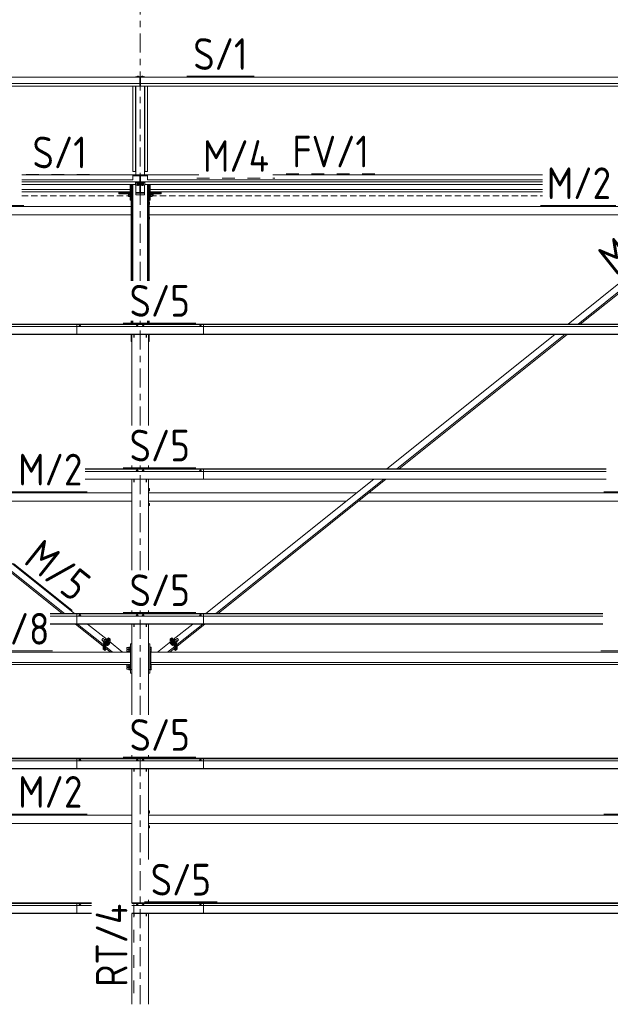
# Model space of a CAD drawing. Header units: millimetres. Extents: x -76 to 1111, y -178 to 661.
# Tile 76 of 91: x 412 to 468, y 511 to 604. Entities that reach past the tile are written whole.
import ezdxf

# ---------------------------------------------------------------- set-up
doc = ezdxf.new("R2010")
doc.units = ezdxf.units.MM
doc.header["$LTSCALE"] = 0.6
for name, pattern in [('VERDECKT2', [1.5, 1, -0.5]), ('XKITLINE00', [0]), ('XKITLINE02', [4, 2, -2]), ('XKITLINE03', [6, 3, -1, 1, -1])]:
    doc.linetypes.add(name, pattern=pattern)
for name, color, linetype, lineweight in [('Bolt', 7, 'Continuous', 0), ('Part', 2, 'Continuous', 0), ('PartMark', 3, 'Continuous', 0), ('S-GRID', 1, 'Continuous', 0)]:
    doc.layers.add(name, color=color, linetype=linetype, lineweight=lineweight)
doc.styles.add('ISOCPEUR', font='ISOCPEUR.TTF')

msp = doc.modelspace()

# ---------------------------------------------------------------- linework, layer by layer
at = {"layer": 'Bolt', "color": 3, "linetype": 'XKITLINE00', "lineweight": 0}
for p, q in [((423.211, 598.34), (423.159, 598.321)), ((423.159, 598.276), (423.159, 598.321)), ((423.211, 598.276), (423.211, 598.34)), ((423.315, 598.34), (423.211, 598.34)), ((423.315, 598.276), (423.315, 598.34)), ((423.367, 598.321), (423.315, 598.34)), ((423.367, 598.276), (423.367, 598.321)), ((423.611, 598.34), (423.559, 598.321)), ((423.559, 598.276), (423.559, 598.321)), ((423.611, 598.276), (423.611, 598.34)), ((423.715, 598.34), (423.611, 598.34)), ((423.715, 598.276), (423.715, 598.34)), ((423.767, 598.321), (423.715, 598.34)), ((423.767, 598.276), (423.767, 598.321)), ((423.159, 588.237), (423.143, 588.225)), ((423.143, 588.201), (423.143, 588.225)), ((423.143, 588.201), (423.159, 588.213)), ((423.159, 588.188), (423.143, 588.201)), ((423.143, 588.121), (423.159, 588.133)), ((423.143, 588.097), (423.143, 588.121)), ((423.143, 588.097), (423.159, 588.109)), ((423.159, 588.084), (423.143, 588.097)), ((423.203, 588.247), (423.159, 588.237)), ((423.159, 588.213), (423.203, 588.222)), ((423.211, 588.219), (423.159, 588.201)), ((423.159, 588.201), (423.159, 588.127)), ((423.159, 588.127), (423.211, 588.146)), ((423.211, 588.108), (423.159, 588.127)), ((423.159, 588.109), (423.191, 588.116)), ((423.202, 588.112), (423.159, 588.097)), ((423.159, 588.097), (423.159, 588.023)), ((423.159, 588.023), (423.211, 588.042)), ((423.211, 588.004), (423.159, 588.023)), ((423.263, 588.25), (423.203, 588.247)), ((423.203, 588.222), (423.263, 588.225)), ((423.315, 588.219), (423.211, 588.219)), ((423.211, 588.219), (423.211, 588.146)), ((423.211, 588.146), (423.315, 588.146)), ((423.315, 588.108), (423.211, 588.108)), ((423.211, 588.042), (423.211, 588.108)), ((423.211, 588.042), (423.315, 588.042)), ((423.315, 588.004), (423.211, 588.004)), ((423.323, 588.247), (423.263, 588.25)), ((423.263, 588.225), (423.323, 588.222)), ((423.367, 588.201), (423.315, 588.219)), ((423.315, 588.219), (423.315, 588.146)), ((423.315, 588.146), (423.367, 588.127)), ((423.367, 588.127), (423.315, 588.108)), ((423.315, 588.042), (423.315, 588.108)), ((423.315, 588.042), (423.367, 588.023)), ((423.367, 588.023), (423.315, 588.004)), ((423.367, 588.237), (423.323, 588.247)), ((423.323, 588.222), (423.367, 588.213)), ((423.325, 588.112), (423.367, 588.097)), ((423.335, 588.116), (423.367, 588.109)), ((423.383, 588.225), (423.367, 588.237)), ((423.367, 588.213), (423.383, 588.201)), ((423.367, 588.188), (423.383, 588.201)), ((423.367, 588.201), (423.367, 588.127)), ((423.367, 588.133), (423.383, 588.121)), ((423.367, 588.109), (423.383, 588.097)), ((423.367, 588.084), (423.383, 588.097)), ((423.367, 588.097), (423.367, 588.023)), ((423.383, 588.201), (423.383, 588.225)), ((423.383, 588.097), (423.383, 588.121)), ((423.559, 588.237), (423.543, 588.225)), ((423.543, 588.201), (423.543, 588.225)), ((423.543, 588.201), (423.559, 588.213)), ((423.559, 588.188), (423.543, 588.201)), ((423.543, 588.121), (423.559, 588.133)), ((423.543, 588.097), (423.543, 588.121)), ((423.543, 588.097), (423.559, 588.109)), ((423.559, 588.084), (423.543, 588.097)), ((423.603, 588.247), (423.559, 588.237)), ((423.559, 588.213), (423.603, 588.222)), ((423.611, 588.219), (423.559, 588.201)), ((423.559, 588.201), (423.559, 588.127)), ((423.559, 588.127), (423.611, 588.146)), ((423.611, 588.108), (423.559, 588.127)), ((423.559, 588.109), (423.591, 588.116)), ((423.602, 588.112), (423.559, 588.097)), ((423.559, 588.097), (423.559, 588.023)), ((423.559, 588.023), (423.611, 588.042)), ((423.611, 588.004), (423.559, 588.023)), ((423.663, 588.25), (423.603, 588.247)), ((423.603, 588.222), (423.663, 588.225)), ((423.715, 588.219), (423.611, 588.219)), ((423.611, 588.219), (423.611, 588.146)), ((423.611, 588.146), (423.715, 588.146)), ((423.715, 588.108), (423.611, 588.108)), ((423.611, 588.042), (423.611, 588.108)), ((423.611, 588.042), (423.715, 588.042)), ((423.715, 588.004), (423.611, 588.004)), ((423.723, 588.247), (423.663, 588.25)), ((423.663, 588.225), (423.723, 588.222)), ((423.767, 588.201), (423.715, 588.219)), ((423.715, 588.219), (423.715, 588.146)), ((423.715, 588.146), (423.767, 588.127)), ((423.767, 588.127), (423.715, 588.108)), ((423.715, 588.042), (423.715, 588.108)), ((423.715, 588.042), (423.767, 588.023)), ((423.767, 588.023), (423.715, 588.004)), ((423.767, 588.237), (423.723, 588.247)), ((423.723, 588.222), (423.767, 588.213)), ((423.725, 588.112), (423.767, 588.097)), ((423.735, 588.116), (423.767, 588.109)), ((423.783, 588.225), (423.767, 588.237)), ((423.767, 588.213), (423.783, 588.201)), ((423.767, 588.188), (423.783, 588.201)), ((423.767, 588.201), (423.767, 588.127)), ((423.767, 588.133), (423.783, 588.121)), ((423.767, 588.109), (423.783, 588.097)), ((423.767, 588.084), (423.783, 588.097)), ((423.767, 588.097), (423.767, 588.023)), ((423.783, 588.201), (423.783, 588.225)), ((423.783, 588.097), (423.783, 588.121)), ((422.358, 587.291), (422.483, 587.291)), ((422.358, 586.962), (422.358, 587.291)), ((422.358, 587.162), (422.483, 587.162)), ((422.483, 587.307), (422.483, 587.302)), ((422.483, 587.307), (422.513, 587.307)), ((422.483, 587.302), (422.483, 586.945)), ((424.413, 587.307), (424.443, 587.307)), ((424.443, 587.307), (424.443, 586.945)), ((424.603, 587.291), (424.443, 587.291)), ((424.443, 587.162), (424.603, 587.162)), ((424.603, 586.962), (424.603, 587.291)), ((424.603, 587.224), (424.683, 587.224)), ((424.603, 587.029), (424.683, 587.029)), ((424.683, 587.224), (424.683, 587.029)), ((422.358, 586.998), (422.483, 586.998)), ((422.483, 586.962), (422.358, 586.962)), ((422.483, 586.945), (422.513, 586.945)), ((424.313, 586.418), (424.333, 586.418)), ((424.313, 586.218), (424.333, 586.218)), ((424.333, 586.418), (424.333, 586.218)), ((424.413, 586.945), (424.443, 586.945)), ((424.443, 586.998), (424.603, 586.998)), ((424.443, 586.962), (424.603, 586.962)), ((424.313, 585.018), (424.333, 585.018)), ((424.313, 584.818), (424.333, 584.818)), ((424.333, 585.018), (424.333, 584.818)), ((417.708, 574.685), (417.654, 574.665)), ((417.654, 574.665), (417.654, 574.647)), ((417.711, 574.75), (417.703, 574.744)), ((417.703, 574.744), (417.703, 574.683)), ((417.818, 574.685), (417.708, 574.685)), ((417.708, 574.685), (417.708, 574.647)), ((417.733, 574.754), (417.711, 574.75)), ((417.763, 574.756), (417.733, 574.754)), ((417.793, 574.754), (417.763, 574.756)), ((417.815, 574.75), (417.793, 574.754)), ((417.823, 574.744), (417.815, 574.75)), ((417.873, 574.665), (417.818, 574.685)), ((417.818, 574.685), (417.818, 574.647)), ((417.823, 574.683), (417.823, 574.744)), ((417.873, 574.647), (417.873, 574.665)), ((423.133, 574.685), (423.079, 574.665)), ((423.079, 574.665), (423.079, 574.647)), ((423.136, 574.75), (423.128, 574.744)), ((423.128, 574.683), (423.128, 574.744)), ((423.243, 574.685), (423.133, 574.685)), ((423.133, 574.685), (423.133, 574.647)), ((423.158, 574.754), (423.136, 574.75)), ((423.188, 574.756), (423.158, 574.754)), ((423.218, 574.754), (423.188, 574.756)), ((423.24, 574.75), (423.218, 574.754)), ((423.248, 574.744), (423.24, 574.75)), ((423.298, 574.665), (423.243, 574.685)), ((423.243, 574.685), (423.243, 574.647)), ((423.248, 574.683), (423.248, 574.744)), ((423.298, 574.647), (423.298, 574.665)), ((423.683, 574.685), (423.629, 574.665)), ((423.629, 574.665), (423.629, 574.647)), ((423.686, 574.75), (423.678, 574.744)), ((423.678, 574.683), (423.678, 574.744)), ((423.793, 574.685), (423.683, 574.685)), ((423.683, 574.685), (423.683, 574.647)), ((423.708, 574.754), (423.686, 574.75)), ((423.738, 574.756), (423.708, 574.754)), ((423.768, 574.754), (423.738, 574.756)), ((423.79, 574.75), (423.768, 574.754)), ((423.798, 574.744), (423.79, 574.75)), ((423.848, 574.665), (423.793, 574.685)), ((423.793, 574.685), (423.793, 574.647)), ((423.798, 574.683), (423.798, 574.744)), ((423.848, 574.647), (423.848, 574.665)), ((429.108, 574.685), (429.054, 574.665)), ((429.054, 574.665), (429.054, 574.647)), ((429.111, 574.75), (429.103, 574.744)), ((429.103, 574.744), (429.103, 574.683)), ((429.218, 574.685), (429.108, 574.685)), ((429.108, 574.685), (429.108, 574.647)), ((429.133, 574.754), (429.111, 574.75)), ((429.163, 574.756), (429.133, 574.754)), ((429.193, 574.754), (429.163, 574.756)), ((429.215, 574.75), (429.193, 574.754)), ((429.223, 574.744), (429.215, 574.75)), ((429.273, 574.665), (429.218, 574.685)), ((429.218, 574.685), (429.218, 574.647)), ((429.223, 574.683), (429.223, 574.744)), ((429.273, 574.647), (429.273, 574.665)), ((423.133, 560.991), (423.079, 560.971)), ((423.079, 560.971), (423.079, 560.953)), ((423.136, 561.056), (423.128, 561.049)), ((423.128, 560.989), (423.128, 561.049)), ((423.243, 560.991), (423.133, 560.991)), ((423.133, 560.991), (423.133, 560.953)), ((423.158, 561.06), (423.136, 561.056)), ((423.188, 561.062), (423.158, 561.06)), ((423.218, 561.06), (423.188, 561.062)), ((423.24, 561.056), (423.218, 561.06)), ((423.248, 561.049), (423.24, 561.056)), ((423.298, 560.971), (423.243, 560.991)), ((423.243, 560.991), (423.243, 560.953)), ((423.248, 560.989), (423.248, 561.049)), ((423.298, 560.953), (423.298, 560.971)), ((423.683, 560.991), (423.629, 560.971)), ((423.629, 560.971), (423.629, 560.953)), ((423.686, 561.056), (423.678, 561.049)), ((423.678, 560.989), (423.678, 561.049)), ((423.793, 560.991), (423.683, 560.991)), ((423.683, 560.991), (423.683, 560.953)), ((423.708, 561.06), (423.686, 561.056)), ((423.738, 561.062), (423.708, 561.06)), ((423.768, 561.06), (423.738, 561.062)), ((423.79, 561.056), (423.768, 561.06)), ((423.798, 561.049), (423.79, 561.056)), ((423.848, 560.971), (423.793, 560.991)), ((423.793, 560.991), (423.793, 560.953)), ((423.798, 560.989), (423.798, 561.049)), ((423.848, 560.953), (423.848, 560.971)), ((429.108, 560.991), (429.054, 560.971)), ((429.054, 560.971), (429.054, 560.953)), ((429.111, 561.056), (429.103, 561.049)), ((429.103, 561.049), (429.103, 560.989)), ((429.218, 560.991), (429.108, 560.991)), ((429.108, 560.991), (429.108, 560.953)), ((429.133, 561.06), (429.111, 561.056)), ((429.163, 561.062), (429.133, 561.06)), ((429.193, 561.06), (429.163, 561.062)), ((429.215, 561.056), (429.193, 561.06)), ((429.223, 561.049), (429.215, 561.056)), ((429.273, 560.971), (429.218, 560.991)), ((429.218, 560.991), (429.218, 560.953)), ((429.223, 560.989), (429.223, 561.049)), ((429.273, 560.953), (429.273, 560.971)), ((424.263, 559.318), (424.333, 559.318)), ((424.263, 559.118), (424.333, 559.118)), ((424.333, 559.318), (424.333, 559.118)), ((424.263, 557.918), (424.333, 557.918)), ((424.263, 557.718), (424.333, 557.718)), ((424.333, 557.918), (424.333, 557.718)), ((417.708, 547.297), (417.654, 547.277)), ((417.654, 547.277), (417.654, 547.259)), ((417.711, 547.362), (417.703, 547.355)), ((417.703, 547.355), (417.703, 547.295)), ((417.818, 547.297), (417.708, 547.297)), ((417.708, 547.297), (417.708, 547.259)), ((417.733, 547.366), (417.711, 547.362)), ((417.763, 547.368), (417.733, 547.366)), ((417.793, 547.366), (417.763, 547.368)), ((417.815, 547.362), (417.793, 547.366)), ((417.823, 547.355), (417.815, 547.362)), ((417.873, 547.277), (417.818, 547.297)), ((417.818, 547.297), (417.818, 547.259)), ((417.823, 547.295), (417.823, 547.355)), ((417.873, 547.259), (417.873, 547.277)), ((423.133, 547.297), (423.079, 547.277)), ((423.079, 547.277), (423.079, 547.259)), ((423.136, 547.362), (423.128, 547.355)), ((423.128, 547.295), (423.128, 547.355)), ((423.243, 547.297), (423.133, 547.297)), ((423.133, 547.297), (423.133, 547.259)), ((423.158, 547.366), (423.136, 547.362)), ((423.188, 547.368), (423.158, 547.366)), ((423.218, 547.366), (423.188, 547.368)), ((423.24, 547.362), (423.218, 547.366)), ((423.248, 547.355), (423.24, 547.362)), ((423.298, 547.277), (423.243, 547.297)), ((423.243, 547.297), (423.243, 547.259)), ((423.248, 547.295), (423.248, 547.355)), ((423.298, 547.259), (423.298, 547.277)), ((423.683, 547.297), (423.629, 547.277)), ((423.629, 547.277), (423.629, 547.259)), ((423.686, 547.362), (423.678, 547.355)), ((423.678, 547.295), (423.678, 547.355)), ((423.793, 547.297), (423.683, 547.297)), ((423.683, 547.297), (423.683, 547.259)), ((423.708, 547.366), (423.686, 547.362)), ((423.738, 547.368), (423.708, 547.366)), ((423.768, 547.366), (423.738, 547.368)), ((423.79, 547.362), (423.768, 547.366)), ((423.798, 547.355), (423.79, 547.362)), ((423.848, 547.277), (423.793, 547.297)), ((423.793, 547.297), (423.793, 547.259)), ((423.798, 547.295), (423.798, 547.355)), ((423.848, 547.259), (423.848, 547.277)), ((429.108, 547.297), (429.054, 547.277)), ((429.054, 547.277), (429.054, 547.259)), ((429.111, 547.362), (429.103, 547.355)), ((429.103, 547.355), (429.103, 547.295)), ((429.218, 547.297), (429.108, 547.297)), ((429.108, 547.297), (429.108, 547.259)), ((429.133, 547.366), (429.111, 547.362)), ((429.163, 547.368), (429.133, 547.366)), ((429.193, 547.366), (429.163, 547.368)), ((429.215, 547.362), (429.193, 547.366)), ((429.223, 547.355), (429.215, 547.362)), ((429.273, 547.277), (429.218, 547.297)), ((429.218, 547.297), (429.218, 547.259)), ((429.223, 547.295), (429.223, 547.355)), ((429.273, 547.259), (429.273, 547.277)), ((419.9, 545.094), (419.868, 545.054)), ((419.932, 545.129), (419.9, 545.094)), ((419.955, 545.149), (419.932, 545.129)), ((419.963, 545.149), (419.955, 545.149)), ((419.963, 545.149), (420.126, 545.019)), ((426.801, 545.019), (426.963, 545.149)), ((426.972, 545.149), (426.963, 545.149)), ((426.995, 545.129), (426.972, 545.149)), ((427.027, 545.094), (426.995, 545.129)), ((427.058, 545.054), (427.027, 545.094)), ((419.845, 545.018), (419.837, 544.998)), ((419.837, 544.998), (420.005, 544.864)), ((419.868, 545.054), (419.845, 545.018)), ((420.023, 544.897), (419.969, 544.8)), ((419.969, 544.8), (420.074, 544.716)), ((420.133, 545.028), (420.023, 544.897)), ((420.023, 544.897), (420.144, 544.8)), ((420.188, 545.062), (420.133, 545.028)), ((420.133, 545.028), (420.254, 544.931)), ((420.202, 544.871), (420.183, 544.846)), ((420.188, 545.062), (420.293, 544.978)), ((420.221, 544.892), (420.202, 544.871)), ((420.279, 544.588), (420.263, 544.55)), ((420.263, 544.55), (420.286, 544.531)), ((420.322, 544.653), (420.279, 544.588)), ((420.286, 544.531), (420.302, 544.569)), ((420.302, 544.531), (420.286, 544.531)), ((420.349, 544.637), (420.294, 544.54)), ((420.294, 544.54), (420.391, 544.463)), ((420.302, 544.569), (420.345, 544.634)), ((420.304, 544.532), (420.302, 544.531)), ((420.38, 544.728), (420.322, 544.653)), ((420.345, 544.634), (420.403, 544.71)), ((420.458, 544.768), (420.349, 544.637)), ((420.349, 544.637), (420.445, 544.559)), ((420.439, 544.793), (420.38, 544.728)), ((420.391, 544.463), (420.445, 544.559)), ((420.445, 544.497), (420.391, 544.463)), ((420.403, 544.71), (420.462, 544.775)), ((420.482, 544.83), (420.439, 544.793)), ((420.445, 544.559), (420.555, 544.691)), ((420.555, 544.628), (420.445, 544.497)), ((420.513, 544.802), (420.458, 544.768)), ((420.458, 544.768), (420.555, 544.691)), ((420.462, 544.775), (420.505, 544.812)), ((420.497, 544.83), (420.482, 544.83)), ((420.497, 544.83), (420.52, 544.811)), ((420.505, 544.812), (420.52, 544.811)), ((420.513, 544.802), (420.61, 544.725)), ((420.516, 544.8), (420.52, 544.811)), ((420.61, 544.725), (420.555, 544.628)), ((420.555, 544.691), (420.61, 544.725)), ((422.194, 544.269), (422.194, 544.267)), ((422.194, 544.269), (422.404, 544.269)), ((422.194, 544.267), (422.194, 544.113)), ((422.404, 544.326), (422.404, 543.853)), ((422.404, 544.326), (422.534, 544.326)), ((422.404, 544.284), (422.534, 544.284)), ((422.534, 544.338), (422.534, 544.334)), ((422.534, 544.338), (422.564, 544.338)), ((422.534, 544.334), (422.534, 543.853)), ((424.263, 544.269), (424.264, 544.269)), ((424.364, 544.338), (424.394, 544.338)), ((424.394, 544.338), (424.394, 543.836)), ((424.394, 544.326), (424.494, 544.326)), ((424.394, 544.284), (424.494, 544.284)), ((424.494, 544.326), (424.494, 543.853)), ((426.414, 544.802), (426.317, 544.725)), ((426.372, 544.628), (426.317, 544.725)), ((426.317, 544.725), (426.372, 544.691)), ((426.468, 544.768), (426.372, 544.691)), ((426.372, 544.691), (426.481, 544.559)), ((426.481, 544.497), (426.372, 544.628)), ((426.406, 544.811), (426.429, 544.83)), ((426.406, 544.811), (426.422, 544.812)), ((426.411, 544.8), (426.406, 544.811)), ((426.468, 544.768), (426.414, 544.802)), ((426.422, 544.812), (426.465, 544.775)), ((426.445, 544.83), (426.429, 544.83)), ((426.488, 544.793), (426.445, 544.83)), ((426.465, 544.775), (426.523, 544.71)), ((426.578, 544.637), (426.468, 544.768)), ((426.578, 544.637), (426.481, 544.559)), ((426.481, 544.559), (426.536, 544.463)), ((426.536, 544.463), (426.481, 544.497)), ((426.546, 544.728), (426.488, 544.793)), ((426.523, 544.71), (426.582, 544.634)), ((426.633, 544.54), (426.536, 544.463)), ((426.605, 544.653), (426.546, 544.728)), ((426.633, 544.54), (426.578, 544.637)), ((426.582, 544.634), (426.625, 544.569)), ((426.648, 544.588), (426.605, 544.653)), ((426.625, 544.531), (426.623, 544.532)), ((426.625, 544.569), (426.64, 544.531)), ((426.64, 544.531), (426.625, 544.531)), ((426.739, 545.062), (426.633, 544.978)), ((426.64, 544.531), (426.664, 544.55)), ((426.664, 544.55), (426.648, 544.588)), ((426.794, 545.028), (426.673, 544.931)), ((426.725, 544.871), (426.706, 544.892)), ((426.744, 544.846), (426.725, 544.871)), ((426.794, 545.028), (426.739, 545.062)), ((426.903, 544.897), (426.782, 544.8)), ((426.903, 544.897), (426.794, 545.028)), ((426.853, 544.716), (426.958, 544.8)), ((426.958, 544.8), (426.903, 544.897)), ((426.922, 544.864), (427.09, 544.998)), ((427.081, 545.018), (427.058, 545.054)), ((427.09, 544.998), (427.081, 545.018)), ((422.194, 544.113), (422.404, 544.113)), ((422.194, 544.061), (422.194, 544.059)), ((422.194, 544.061), (422.404, 544.061)), ((422.194, 544.059), (422.194, 543.905)), ((422.194, 543.905), (422.404, 543.905)), ((422.404, 544.148), (422.534, 544.148)), ((422.404, 544.055), (422.534, 544.055)), ((422.404, 543.94), (422.534, 543.94)), ((422.534, 544.044), (422.564, 544.044)), ((424.263, 544.113), (424.264, 544.113)), ((424.263, 544.061), (424.264, 544.061)), ((424.263, 543.905), (424.264, 543.905)), ((424.364, 544.044), (424.394, 544.044)), ((424.364, 543.836), (424.394, 543.836)), ((424.394, 544.148), (424.494, 544.148)), ((424.394, 544.055), (424.494, 544.055)), ((424.394, 543.94), (424.494, 543.94)), ((424.394, 543.847), (424.464, 543.847)), ((422.194, 542.606), (422.194, 542.604)), ((422.194, 542.606), (422.404, 542.606)), ((422.194, 542.604), (422.194, 542.45)), ((422.194, 542.45), (422.404, 542.45)), ((422.194, 542.398), (422.194, 542.396)), ((422.194, 542.398), (422.404, 542.398)), ((422.194, 542.396), (422.194, 542.242)), ((422.404, 542.664), (422.404, 542.185)), ((422.404, 542.664), (422.534, 542.664)), ((422.404, 542.621), (422.534, 542.621)), ((422.404, 542.485), (422.534, 542.485)), ((422.404, 542.393), (422.534, 542.393)), ((422.534, 542.675), (422.534, 542.671)), ((422.534, 542.675), (422.564, 542.675)), ((422.534, 542.671), (422.534, 542.173)), ((422.534, 542.381), (422.564, 542.381)), ((424.263, 542.606), (424.264, 542.606)), ((424.263, 542.45), (424.264, 542.45)), ((424.263, 542.398), (424.264, 542.398)), ((424.364, 542.675), (424.394, 542.675)), ((424.364, 542.381), (424.394, 542.381)), ((424.394, 542.675), (424.394, 542.173)), ((424.394, 542.664), (424.494, 542.664)), ((424.394, 542.621), (424.494, 542.621)), ((424.394, 542.485), (424.494, 542.485)), ((424.394, 542.393), (424.494, 542.393)), ((424.494, 542.664), (424.494, 542.185)), ((422.194, 542.242), (422.404, 542.242)), ((422.404, 542.277), (422.534, 542.277)), ((422.404, 542.185), (422.534, 542.185)), ((422.534, 542.173), (422.564, 542.173)), ((424.263, 542.242), (424.264, 542.242)), ((424.364, 542.173), (424.394, 542.173)), ((424.394, 542.277), (424.494, 542.277)), ((424.394, 542.185), (424.494, 542.185)), ((417.708, 533.603), (417.654, 533.583)), ((417.654, 533.583), (417.654, 533.565)), ((417.711, 533.667), (417.703, 533.661)), ((417.703, 533.661), (417.703, 533.601)), ((417.818, 533.603), (417.708, 533.603)), ((417.708, 533.603), (417.708, 533.565)), ((417.733, 533.672), (417.711, 533.667)), ((417.763, 533.674), (417.733, 533.672)), ((417.793, 533.672), (417.763, 533.674)), ((417.815, 533.667), (417.793, 533.672)), ((417.823, 533.661), (417.815, 533.667)), ((417.873, 533.583), (417.818, 533.603)), ((417.818, 533.603), (417.818, 533.565)), ((417.823, 533.601), (417.823, 533.661)), ((417.873, 533.565), (417.873, 533.583)), ((423.133, 533.603), (423.079, 533.583)), ((423.079, 533.583), (423.079, 533.565)), ((423.136, 533.667), (423.128, 533.661)), ((423.128, 533.601), (423.128, 533.661)), ((423.243, 533.603), (423.133, 533.603)), ((423.133, 533.603), (423.133, 533.565)), ((423.158, 533.672), (423.136, 533.667)), ((423.188, 533.674), (423.158, 533.672)), ((423.218, 533.672), (423.188, 533.674)), ((423.24, 533.667), (423.218, 533.672)), ((423.248, 533.661), (423.24, 533.667)), ((423.298, 533.583), (423.243, 533.603)), ((423.243, 533.603), (423.243, 533.565)), ((423.248, 533.601), (423.248, 533.661)), ((423.298, 533.565), (423.298, 533.583)), ((423.683, 533.603), (423.629, 533.583)), ((423.629, 533.583), (423.629, 533.565)), ((423.686, 533.667), (423.678, 533.661)), ((423.678, 533.601), (423.678, 533.661)), ((423.793, 533.603), (423.683, 533.603)), ((423.683, 533.603), (423.683, 533.565)), ((423.708, 533.672), (423.686, 533.667)), ((423.738, 533.674), (423.708, 533.672)), ((423.768, 533.672), (423.738, 533.674)), ((423.79, 533.667), (423.768, 533.672)), ((423.798, 533.661), (423.79, 533.667)), ((423.848, 533.583), (423.793, 533.603)), ((423.793, 533.603), (423.793, 533.565)), ((423.798, 533.601), (423.798, 533.661)), ((423.848, 533.565), (423.848, 533.583)), ((429.108, 533.603), (429.054, 533.583)), ((429.054, 533.583), (429.054, 533.565)), ((429.111, 533.667), (429.103, 533.661)), ((429.103, 533.661), (429.103, 533.601)), ((429.218, 533.603), (429.108, 533.603)), ((429.108, 533.603), (429.108, 533.565)), ((429.133, 533.672), (429.111, 533.667)), ((429.163, 533.674), (429.133, 533.672)), ((429.193, 533.672), (429.163, 533.674)), ((429.215, 533.667), (429.193, 533.672)), ((429.223, 533.661), (429.215, 533.667)), ((429.273, 533.583), (429.218, 533.603)), ((429.218, 533.603), (429.218, 533.565)), ((429.223, 533.601), (429.223, 533.661)), ((429.273, 533.565), (429.273, 533.583)), ((424.263, 528.818), (424.333, 528.818)), ((424.263, 528.618), (424.333, 528.618)), ((424.333, 528.818), (424.333, 528.618)), ((424.263, 527.418), (424.333, 527.418)), ((424.333, 527.418), (424.333, 527.218)), ((424.263, 527.218), (424.333, 527.218)), ((417.711, 519.973), (417.703, 519.967)), ((417.703, 519.967), (417.703, 519.907)), ((417.733, 519.978), (417.711, 519.973)), ((417.763, 519.98), (417.733, 519.978)), ((417.793, 519.978), (417.763, 519.98)), ((417.815, 519.973), (417.793, 519.978)), ((417.823, 519.967), (417.815, 519.973)), ((417.823, 519.907), (417.823, 519.967)), ((423.136, 519.973), (423.128, 519.967)), ((423.128, 519.907), (423.128, 519.967)), ((423.158, 519.978), (423.136, 519.973)), ((423.188, 519.98), (423.158, 519.978)), ((423.218, 519.978), (423.188, 519.98)), ((423.24, 519.973), (423.218, 519.978)), ((423.248, 519.967), (423.24, 519.973)), ((423.248, 519.907), (423.248, 519.967)), ((423.686, 519.973), (423.678, 519.967)), ((423.678, 519.907), (423.678, 519.967)), ((423.708, 519.978), (423.686, 519.973)), ((423.738, 519.98), (423.708, 519.978)), ((423.768, 519.978), (423.738, 519.98)), ((423.79, 519.973), (423.768, 519.978)), ((423.798, 519.967), (423.79, 519.973)), ((423.798, 519.907), (423.798, 519.967)), ((429.111, 519.973), (429.103, 519.967)), ((429.103, 519.967), (429.103, 519.907)), ((429.133, 519.978), (429.111, 519.973)), ((429.163, 519.98), (429.133, 519.978)), ((429.193, 519.978), (429.163, 519.98)), ((429.215, 519.973), (429.193, 519.978)), ((429.223, 519.967), (429.215, 519.973)), ((429.223, 519.907), (429.223, 519.967)), ((417.708, 519.909), (417.654, 519.889)), ((417.654, 519.889), (417.654, 519.871)), ((417.818, 519.909), (417.708, 519.909)), ((417.708, 519.909), (417.708, 519.871)), ((417.873, 519.889), (417.818, 519.909)), ((417.818, 519.909), (417.818, 519.871)), ((417.873, 519.871), (417.873, 519.889)), ((423.133, 519.909), (423.079, 519.889)), ((423.079, 519.889), (423.079, 519.871)), ((423.243, 519.909), (423.133, 519.909)), ((423.133, 519.909), (423.133, 519.871)), ((423.298, 519.889), (423.243, 519.909)), ((423.243, 519.909), (423.243, 519.871)), ((423.298, 519.871), (423.298, 519.889)), ((423.683, 519.909), (423.629, 519.889)), ((423.629, 519.889), (423.629, 519.871)), ((423.793, 519.909), (423.683, 519.909)), ((423.683, 519.909), (423.683, 519.871)), ((423.848, 519.889), (423.793, 519.909)), ((423.793, 519.909), (423.793, 519.871)), ((423.848, 519.871), (423.848, 519.889)), ((429.108, 519.909), (429.054, 519.889)), ((429.054, 519.889), (429.054, 519.871)), ((429.218, 519.909), (429.108, 519.909)), ((429.108, 519.909), (429.108, 519.871)), ((429.273, 519.889), (429.218, 519.909)), ((429.218, 519.909), (429.218, 519.871)), ((429.273, 519.871), (429.273, 519.889))]:
    msp.add_line(p, q, dxfattribs=at)
at = {"layer": 'Part', "color": 2, "linetype": 'XKITLINE00', "lineweight": 0}
for p, q in [((367.488, 598.245), (423.438, 598.245)), ((423.013, 598.245), (423.013, 598.276)), ((423.013, 598.276), (423.913, 598.276)), ((423.438, 597.658), (423.438, 598.245)), ((423.438, 598.227), (423.488, 598.227)), ((423.488, 598.245), (423.488, 597.658)), ((423.488, 598.245), (479.438, 598.245)), ((423.913, 598.276), (423.913, 598.245)), ((367.488, 597.658), (423.438, 597.658)), ((367.488, 597.652), (423.438, 597.652)), ((367.488, 597.415), (423.438, 597.415)), ((367.863, 597.408), (423.063, 597.408)), ((422.763, 589.318), (422.763, 597.408)), ((423.033, 589.318), (423.033, 597.408)), ((423.063, 588.931), (423.063, 597.409)), ((423.438, 597.998), (423.488, 597.998)), ((423.438, 597.652), (423.438, 597.658)), ((423.438, 597.415), (423.438, 597.652)), ((423.438, 597.409), (423.438, 597.415)), ((423.488, 597.658), (423.488, 597.652)), ((423.488, 597.658), (479.438, 597.658)), ((423.488, 597.652), (423.488, 597.415)), ((423.488, 597.652), (479.438, 597.652)), ((423.488, 597.409), (423.488, 597.415)), ((423.488, 597.415), (479.438, 597.415)), ((423.863, 588.931), (423.863, 597.409)), ((423.863, 597.408), (479.063, 597.408)), ((423.893, 589.318), (423.893, 597.408)), ((424.163, 597.408), (424.163, 589.318)), ((412.263, 589.018), (422.763, 589.018)), ((423.063, 589.318), (422.763, 589.318)), ((422.763, 589.018), (422.763, 588.529)), ((422.763, 588.931), (423.438, 588.931)), ((423.438, 588.931), (423.438, 588.334)), ((423.488, 588.931), (424.163, 588.931)), ((423.488, 588.334), (423.488, 588.931)), ((424.163, 589.318), (423.863, 589.318)), ((424.163, 588.529), (424.163, 589.018)), ((424.163, 589.018), (429.013, 589.018)), ((436.001, 589.018), (461.534, 589.018)), ((422.763, 588.535), (412.263, 588.535)), ((412.263, 588.344), (423.438, 588.344)), ((412.263, 588.094), (423.013, 588.094)), ((422.513, 588.094), (422.513, 587.615)), ((422.513, 586.631), (422.513, 588.094)), ((422.613, 578.988), (422.613, 588.094)), ((422.663, 578.988), (422.663, 588.094)), ((422.763, 588.094), (422.763, 578.988)), ((423.013, 588.334), (423.013, 588.048)), ((423.013, 588.287), (423.913, 588.287)), ((423.013, 588.048), (423.438, 588.048)), ((423.063, 587.331), (423.063, 588.048)), ((423.488, 588.336), (423.438, 588.336)), ((423.488, 588.287), (423.438, 588.287)), ((423.438, 587.331), (423.438, 588.287)), ((423.438, 587.994), (423.488, 587.994)), ((423.488, 588.344), (461.534, 588.344)), ((423.488, 587.331), (423.488, 588.287)), ((423.488, 588.048), (423.913, 588.048)), ((423.863, 587.331), (423.863, 588.048)), ((423.913, 588.334), (423.913, 588.048)), ((423.913, 588.094), (461.534, 588.094)), ((461.534, 588.535), (424.163, 588.535)), ((424.163, 588.094), (424.163, 578.988)), ((424.263, 578.988), (424.263, 588.094)), ((424.313, 588.094), (424.313, 578.988)), ((424.413, 587.615), (424.413, 588.094)), ((424.413, 588.094), (424.413, 586.631)), ((422.513, 587.615), (412.263, 587.615)), ((412.263, 587.407), (422.513, 587.407)), ((421.463, 587.318), (421.463, 587.407)), ((421.463, 587.218), (421.463, 587.318)), ((421.463, 587.318), (422.513, 587.318)), ((422.513, 587.218), (421.463, 587.218)), ((421.463, 587.218), (421.463, 587.218)), ((422.513, 587.218), (421.463, 587.218)), ((422.063, 587.218), (422.063, 587.318)), ((423.063, 587.331), (423.863, 587.331)), ((423.063, 587.115), (423.063, 587.331)), ((423.863, 587.331), (423.063, 587.331)), ((423.063, 587.282), (423.863, 587.282)), ((423.863, 587.115), (423.063, 587.115)), ((423.438, 587.393), (423.488, 587.393)), ((423.488, 587.331), (423.438, 587.331)), ((423.863, 587.331), (423.863, 587.115)), ((461.534, 587.615), (424.413, 587.615)), ((424.413, 587.407), (461.534, 587.407)), ((425.463, 587.318), (424.413, 587.318)), ((425.463, 587.218), (424.413, 587.218)), ((424.863, 587.218), (424.863, 587.318)), ((425.463, 587.218), (425.463, 587.407)), ((425.463, 587.318), (425.463, 587.218)), ((422.513, 586.839), (422.613, 586.839)), ((422.613, 586.631), (422.513, 586.631)), ((424.313, 586.839), (424.413, 586.839)), ((424.313, 586.631), (424.413, 586.631)), ((369.071, 586.018), (422.613, 586.018)), ((370.072, 585.218), (422.613, 585.218)), ((424.313, 586.018), (477.856, 586.018)), ((424.313, 585.218), (470.289, 585.218)), ((463.935, 574.888), (477.382, 585.639)), ((464.883, 574.888), (477.762, 585.185)), ((465.091, 574.888), (477.762, 585.019)), ((422.613, 574.888), (422.613, 575.188)), ((422.663, 574.888), (422.663, 575.188)), ((422.763, 575.188), (422.763, 574.958)), ((422.763, 574.968), (424.163, 574.968)), ((424.163, 574.958), (422.763, 574.958)), ((424.163, 575.188), (424.163, 574.958)), ((424.263, 574.888), (424.263, 575.188)), ((424.313, 575.188), (424.313, 574.888)), ((361.463, 574.888), (429.463, 574.888)), ((361.463, 574.869), (429.463, 574.869)), ((361.463, 574.842), (429.463, 574.842)), ((361.463, 574.647), (429.463, 574.647)), ((417.463, 574.888), (417.463, 573.892)), ((417.463, 574.888), (485.463, 574.888)), ((417.463, 574.869), (485.463, 574.869)), ((417.463, 574.842), (485.463, 574.842)), ((417.463, 574.647), (485.463, 574.647)), ((429.463, 573.892), (429.463, 574.888)), ((361.463, 573.923), (429.463, 573.923)), ((361.463, 573.892), (429.463, 573.892)), ((417.463, 573.923), (485.463, 573.923)), ((417.463, 573.892), (485.463, 573.892)), ((422.613, 573.892), (422.613, 573.247)), ((422.613, 573.538), (422.663, 573.538)), ((422.613, 573.247), (422.663, 573.247)), ((422.663, 565.294), (422.663, 573.892)), ((422.863, 573.625), (422.863, 573.892)), ((422.893, 573.625), (422.893, 573.892)), ((424.033, 573.625), (424.033, 573.892)), ((424.063, 573.625), (424.063, 573.892)), ((424.263, 565.294), (424.263, 573.892)), ((424.263, 573.538), (424.313, 573.538)), ((424.263, 573.247), (424.313, 573.247)), ((424.313, 573.892), (424.313, 573.247)), ((446.807, 561.194), (462.689, 573.892)), ((447.755, 561.194), (463.637, 573.892)), ((447.963, 561.194), (463.845, 573.892)), ((418.263, 561.194), (467.534, 561.194)), ((418.263, 561.194), (429.463, 561.194)), ((418.263, 561.175), (467.534, 561.175)), ((418.263, 561.175), (429.463, 561.175)), ((418.263, 561.148), (467.534, 561.148)), ((418.263, 561.148), (429.463, 561.148)), ((418.263, 560.953), (467.534, 560.953)), ((418.263, 560.953), (429.463, 560.953)), ((422.663, 561.194), (422.663, 561.494)), ((424.263, 561.194), (424.263, 561.494)), ((429.463, 560.198), (429.463, 561.194)), ((400.21, 560.198), (416.092, 547.5)), ((400.418, 560.198), (416.3, 547.5)), ((401.366, 560.198), (417.248, 547.5)), ((418.263, 560.229), (467.534, 560.229)), ((418.263, 560.229), (429.463, 560.229)), ((418.263, 560.198), (467.534, 560.198)), ((418.263, 560.198), (429.463, 560.198)), ((422.663, 551.6), (422.663, 560.198)), ((422.863, 559.931), (422.863, 560.198)), ((422.893, 559.931), (422.893, 560.198)), ((424.033, 559.931), (424.033, 560.198)), ((424.063, 559.931), (424.063, 560.198)), ((424.263, 551.6), (424.263, 560.198)), ((429.679, 547.5), (445.561, 560.198)), ((430.627, 547.5), (446.509, 560.198)), ((430.835, 547.5), (446.717, 560.198)), ((402.967, 558.918), (422.663, 558.918)), ((424.263, 558.918), (443.96, 558.918)), ((445.116, 558.918), (478.663, 558.918)), ((403.967, 558.118), (422.663, 558.118)), ((424.263, 558.118), (442.959, 558.118)), ((444.115, 558.118), (478.663, 558.118)), ((414.965, 547.5), (429.463, 547.5)), ((414.965, 547.481), (429.463, 547.481)), ((414.965, 547.454), (429.463, 547.454)), ((414.965, 547.259), (429.463, 547.259)), ((417.463, 547.5), (417.463, 546.504)), ((417.463, 547.5), (467.235, 547.5)), ((417.463, 547.481), (467.235, 547.481)), ((417.463, 547.454), (467.235, 547.454)), ((417.463, 547.259), (467.235, 547.259)), ((422.663, 547.5), (422.663, 547.8)), ((424.263, 547.5), (424.263, 547.8)), ((429.463, 546.504), (429.463, 547.5)), ((414.965, 546.535), (429.463, 546.535)), ((414.965, 546.504), (429.463, 546.504)), ((417.338, 546.504), (419.972, 544.398)), ((417.463, 546.535), (467.235, 546.535)), ((417.463, 546.504), (467.235, 546.504)), ((417.546, 546.504), (419.972, 544.564)), ((418.494, 546.504), (420.337, 545.03)), ((422.663, 537.906), (422.663, 546.504)), ((422.863, 546.237), (422.863, 546.504)), ((422.893, 546.237), (422.893, 546.504)), ((424.033, 546.237), (424.033, 546.504)), ((424.063, 546.237), (424.063, 546.504)), ((424.263, 537.906), (424.263, 546.504)), ((426.59, 545.03), (428.432, 546.504)), ((426.954, 544.564), (429.38, 546.504)), ((426.954, 544.398), (429.588, 546.504)), ((420.478, 545.2), (419.972, 544.594)), ((420.556, 545.138), (420.05, 544.532)), ((420.556, 545.138), (420.05, 544.532)), ((420.478, 545.2), (420.556, 545.138)), ((420.556, 545.138), (420.633, 545.076)), ((426.371, 545.138), (426.293, 545.076)), ((426.371, 545.138), (426.448, 545.2)), ((426.371, 545.138), (426.877, 544.532)), ((426.371, 545.138), (426.877, 544.532)), ((426.448, 545.2), (426.954, 544.594)), ((419.972, 544.594), (420.05, 544.532)), ((419.972, 544.116), (419.972, 544.594)), ((420.05, 544.532), (420.127, 544.47)), ((420.05, 544.054), (420.05, 544.532)), ((420.05, 544.532), (420.05, 544.054)), ((420.633, 545.076), (420.127, 544.47)), ((420.127, 544.47), (420.127, 543.992)), ((420.127, 543.992), (420.268, 544.161)), ((420.19, 544.39), (420.57, 544.844)), ((420.19, 544.223), (420.19, 544.39)), ((420.19, 544.39), (420.861, 543.853)), ((420.19, 544.223), (420.653, 543.853)), ((420.57, 544.844), (421.809, 543.853)), ((420.633, 545.076), (420.633, 544.794)), ((422.564, 544.645), (422.564, 541.867)), ((422.564, 544.645), (422.663, 544.645)), ((424.364, 544.645), (424.264, 544.645)), ((424.264, 544.645), (424.264, 541.867)), ((424.364, 541.867), (424.364, 544.645)), ((426.357, 544.844), (425.118, 543.853)), ((426.736, 544.39), (426.066, 543.853)), ((426.274, 543.853), (426.736, 544.223)), ((426.293, 545.076), (426.8, 544.47)), ((426.293, 545.076), (426.293, 544.794)), ((426.736, 544.39), (426.357, 544.844)), ((426.658, 544.161), (426.8, 543.992)), ((426.736, 544.223), (426.736, 544.39)), ((426.8, 544.47), (426.877, 544.532)), ((426.8, 543.992), (426.8, 544.47)), ((426.877, 544.532), (426.954, 544.594)), ((426.877, 544.532), (426.877, 544.054)), ((426.877, 544.054), (426.877, 544.532)), ((426.954, 544.594), (426.954, 544.116)), ((368.464, 543.853), (422.564, 543.853)), ((419.972, 544.116), (420.05, 544.054)), ((420.05, 544.054), (420.127, 543.992)), ((478.565, 543.853), (424.464, 543.853)), ((424.464, 542.667), (424.464, 543.853)), ((426.8, 543.992), (426.877, 544.054)), ((426.877, 544.054), (426.954, 544.116)), ((368.464, 542.875), (422.564, 542.875)), ((422.564, 542.667), (368.464, 542.667)), ((424.464, 542.875), (478.565, 542.875)), ((478.565, 542.667), (424.464, 542.667)), ((422.564, 542.199), (422.663, 542.199)), ((422.564, 541.867), (422.663, 541.867)), ((424.264, 542.199), (424.364, 542.199)), ((424.264, 541.867), (424.364, 541.867)), ((422.663, 533.806), (422.663, 534.106)), ((424.263, 533.806), (424.263, 534.106)), ((361.463, 533.806), (429.463, 533.806)), ((361.463, 533.786), (429.463, 533.786)), ((361.463, 533.759), (429.463, 533.759)), ((361.463, 533.565), (429.463, 533.565)), ((417.463, 533.806), (417.463, 532.81)), ((417.463, 533.806), (485.463, 533.806)), ((417.463, 533.786), (485.463, 533.786)), ((417.463, 533.759), (485.463, 533.759)), ((417.463, 533.565), (485.463, 533.565)), ((429.463, 532.81), (429.463, 533.806)), ((361.463, 532.841), (429.463, 532.841)), ((361.463, 532.81), (429.463, 532.81)), ((417.463, 532.841), (485.463, 532.841)), ((417.463, 532.81), (485.463, 532.81)), ((422.663, 520.563), (422.663, 532.81)), ((422.863, 532.543), (422.863, 532.81)), ((422.893, 532.543), (422.893, 532.81)), ((424.033, 532.543), (424.033, 532.81)), ((424.063, 532.543), (424.063, 532.81)), ((424.263, 524.212), (424.263, 532.81)), ((368.263, 528.418), (422.663, 528.418)), ((424.263, 528.418), (478.663, 528.418)), ((368.263, 527.618), (422.663, 527.618)), ((424.263, 527.618), (478.663, 527.618)), ((366.663, 520.112), (418.863, 520.112)), ((366.663, 520.092), (418.863, 520.092)), ((366.663, 520.065), (418.863, 520.065)), ((417.463, 520.112), (417.463, 519.116)), ((417.463, 520.112), (418.863, 520.112)), ((417.463, 520.092), (418.863, 520.092)), ((417.463, 520.065), (418.863, 520.065)), ((422.663, 520.112), (422.663, 520.563)), ((422.663, 520.112), (474.863, 520.112)), ((422.663, 520.112), (429.463, 520.112)), ((422.663, 520.092), (474.863, 520.092)), ((422.663, 520.092), (429.463, 520.092)), ((422.663, 520.065), (474.863, 520.065)), ((422.663, 520.065), (429.463, 520.065)), ((424.263, 520.112), (424.263, 520.412)), ((429.463, 519.116), (429.463, 520.112)), ((366.663, 519.871), (418.863, 519.871)), ((366.663, 519.147), (418.863, 519.147)), ((366.663, 519.116), (418.863, 519.116)), ((417.463, 519.871), (418.863, 519.871)), ((417.463, 519.147), (418.863, 519.147)), ((417.463, 519.116), (418.863, 519.116)), ((422.663, 519.871), (474.863, 519.871)), ((422.663, 519.871), (429.463, 519.871)), ((422.663, 519.147), (474.863, 519.147)), ((422.663, 519.147), (429.463, 519.147)), ((422.663, 511.771), (422.663, 519.116)), ((422.663, 519.116), (474.863, 519.116)), ((422.663, 519.116), (429.463, 519.116)), ((422.863, 518.848), (422.863, 519.116)), ((422.893, 518.848), (422.893, 519.116)), ((424.033, 518.848), (424.033, 519.116)), ((424.063, 518.848), (424.063, 519.116)), ((424.263, 510.518), (424.263, 519.116)), ((422.663, 510.518), (422.663, 511.771))]:
    msp.add_line(p, q, dxfattribs=at)
at = {"layer": 'Part', "color": 4, "linetype": 'VERDECKT2', "lineweight": 0}
for p, q in [((422.763, 589.018), (423.063, 589.018)), ((423.863, 589.018), (424.163, 589.018)), ((412.263, 587.018), (422.513, 587.018)), ((424.413, 587.018), (461.534, 587.018))]:
    msp.add_line(p, q, dxfattribs=at)
at = {"layer": 'PartMark', "color": 1, "linetype": 'XKITLINE00', "lineweight": 0}
for p, q in [((427.888, 598.345), (434.245, 598.345)), ((405.334, 586.118), (412.463, 586.118)), ((461.334, 586.118), (468.463, 586.118)), ((421.863, 574.988), (428.735, 574.988)), ((421.863, 561.294), (428.735, 561.294)), ((411.334, 559.018), (418.463, 559.018)), ((467.334, 559.018), (474.463, 559.018)), ((411.472, 552.246), (417.041, 547.794)), ((421.863, 547.6), (428.735, 547.6)), ((408.035, 543.953), (415.165, 543.953)), ((467.035, 543.953), (474.165, 543.953)), ((421.863, 533.906), (428.735, 533.906)), ((411.334, 528.518), (418.463, 528.518)), ((467.334, 528.518), (474.463, 528.518)), ((423.863, 520.212), (430.735, 520.212))]:
    msp.add_line(p, q, dxfattribs=at)
at = {"layer": 'PartMark', "color": 1, "linetype": 'XKITLINE02', "lineweight": 0}
for p, q in [((412.682, 589.031), (419.038, 589.031)), ((437.263, 589.118), (445.682, 589.118)), ((428.813, 588.693), (436.201, 588.693)), ((422.863, 511.571), (422.863, 520.763))]:
    msp.add_line(p, q, dxfattribs=at)
at = {"layer": 'S-GRID', "color": 1, "linetype": 'XKITLINE03', "lineweight": 0}
for p, q in [((423.463, 578.988), (423.463, 611.291)), ((412.263, 589.018), (429.013, 589.018)), ((436.001, 589.018), (461.534, 589.018)), ((423.463, 565.294), (423.463, 575.188)), ((423.463, 551.6), (423.463, 561.494)), ((423.463, 537.906), (423.463, 547.8)), ((423.463, 510.518), (423.463, 534.106))]:
    msp.add_line(p, q, dxfattribs=at)

# ---------------------------------------------------------------- texts
at = {"layer": 'PartMark', "color": 1, "style": 'ISOCPEUR', "width": 0.85}
for s, p in [('S/1', (428.488, 598.945)), ('S/1', (413.282, 589.631)), ('FV/1', (437.863, 589.718)), ('M/4', (429.413, 589.293)), ('M/2', (461.934, 586.718)), ('S/5', (422.463, 575.588)), ('S/5', (422.463, 561.894)), ('M/2', (411.934, 559.618)), ('S/5', (422.463, 548.2)), ('M/8', (408.635, 544.553)), ('S/5', (422.463, 534.506)), ('M/2', (411.934, 529.118)), ('S/5', (424.463, 520.812))]:
    msp.add_text(s, height=3, dxfattribs=at).set_placement(p)
for s, rotation, p in [('M/5', 38.64027, (468.408, 579.361)), ('M/5', -38.64027, (412.316, 552.34)), ('RT/4', 90.00021, (422.263, 512.171))]:
    msp.add_text(s, height=3, rotation=rotation, dxfattribs=at).set_placement(p)

doc.saveas('drawing.dxf')
